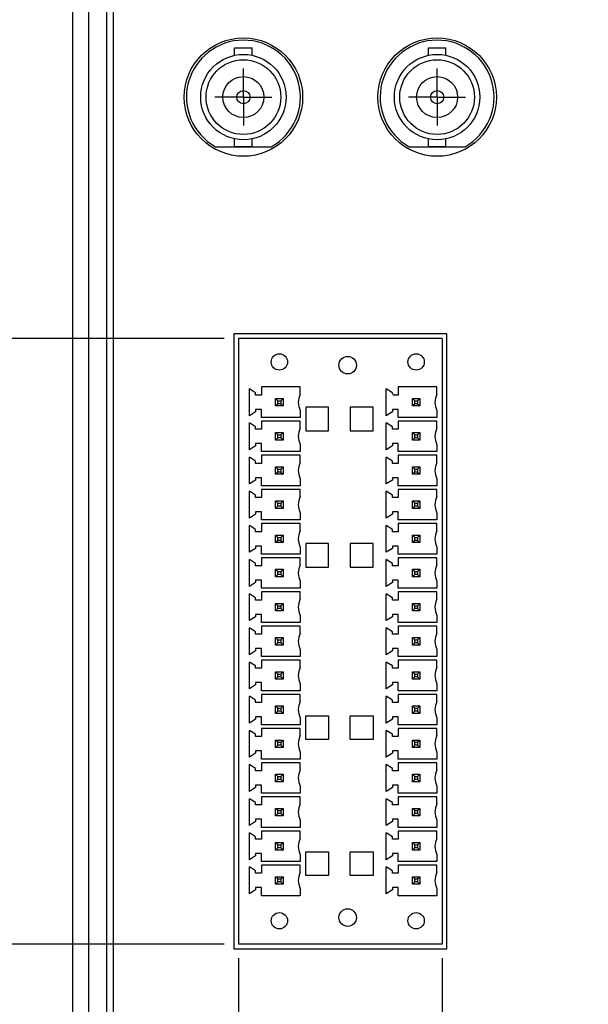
# Model space of a CAD drawing. Header units: inches. Extents: x 0 to 34, y 0 to 22.
# Tile 8 of 22: x 6 to 8.5, y 10.2 to 14.6. Entities that reach past the tile are written whole.
import ezdxf

# ---------------------------------------------------------------- set-up
doc = ezdxf.new("R2010")
doc.units = ezdxf.units.IN
doc.header["$LTSCALE"] = 1.87
doc.header["$MEASUREMENT"] = 0
doc.linetypes.add('CENTER', pattern=[0.6, 0.375, -0.075, 0.075, -0.075])
doc.layers.get('0').update_dxf_attribs({"linetype": 'CONTINUOUS'})
doc.layers.add('DEFAULT_1', color=7, linetype='CENTER')
doc.layers.add('DIMENSIONS', color=7, linetype='CONTINUOUS')
doc.styles.get("Standard").update_dxf_attribs({"font": 'txt', "width": 0.8})
doc.dimstyles.new('DIMSTYLE_2', dxfattribs={"dimtxt": 0.125, "dimasz": 0.1875, "dimexe": 0.18, "dimexo": 0.0625, "dimgap": 0.09, "dimtad": 0, "dimtih": 1, "dimtoh": 1, "dimdec": 3, "dimzin": 4, "dimdsep": 46, "dimtxsty": 'STANDARD', "dimblk": '_FILLED', "dimblk1": '_FILLED', "dimblk2": '_FILLED', "dimcen": 0.09, "dimadec": 0, "dimazin": 0, "dimtp": 0.01, "dimtm": 0.01, "dimtfac": 1, "dimtdec": 3, "dimtofl": 0, "dimtmove": 0, "dimatfit": 3, "dimldrblk": '_FILLED', "dimfxl": 1, "dimtolj": 1, "dimtzin": 4, "dimarcsym": 0})

# ---------------------------------------------------------------- blocks, each defined once
blk = doc.blocks.new('*D21')
at = {"layer": 'DIMENSIONS', "color": 2, "linetype": 'CONTINUOUS'}
blk.add_line((7.9008, 10.4446), (7.9008, 8.3899), dxfattribs=at)
at = {"layer": 'DIMENSIONS', "color": 2, "linetype": 'CONTINUOUS', "width": 0.8}
for s, p in [(']', (7.9633, 8.2274)), ('47.7', (7.9633, 7.8274)), ('[', (7.9633, 7.7274)), ('1.878', (7.9633, 7.1024))]:
    blk.add_text(s, height=0.125, rotation=90, dxfattribs=at).set_placement(p)
blk = doc.blocks.new('_FILLED')
at = {"color": 0, "linetype": 'BYBLOCK'}
blk.add_solid([(0, 0), (-1, 0.167), (-1, -0.167)], dxfattribs=at)
blk = doc.blocks.new('*D22')
at = {"layer": 'DIMENSIONS', "color": 2, "linetype": 'CONTINUOUS'}
blk.add_line((7.0071, 10.4446), (7.0071, 8.3899), dxfattribs=at)
at = {"layer": 'DIMENSIONS', "color": 2, "linetype": 'CONTINUOUS', "width": 0.8}
for s, p in [(']', (7.0696, 8.2274)), ('70.4', (7.0696, 7.8274)), ('[', (7.0696, 7.7274)), ('2.772', (7.0696, 7.1024))]:
    blk.add_text(s, height=0.125, rotation=90, dxfattribs=at).set_placement(p)
blk = doc.blocks.new('*D23')
at = {"layer": 'DIMENSIONS', "color": 2, "linetype": 'CONTINUOUS'}
blk.add_line((6.9446, 10.5071), (5.5111, 10.5071), dxfattribs=at)
at = {"layer": 'DIMENSIONS', "color": 2, "linetype": 'CONTINUOUS', "width": 0.8}
for s, p in [('.120', (4.3236, 10.4446)), ('[', (4.8486, 10.4446)), ('3.04', (4.9486, 10.4446)), (']', (5.3486, 10.4446))]:
    blk.add_text(s, height=0.125, dxfattribs=at).set_placement(p)
blk = doc.blocks.new('*D24')
at = {"layer": 'DIMENSIONS', "color": 2, "linetype": 'CONTINUOUS'}
blk.add_line((6.9446, 13.1661), (5.5111, 13.1661), dxfattribs=at)
at = {"layer": 'DIMENSIONS', "color": 2, "linetype": 'CONTINUOUS', "width": 0.8}
for s, p in [('[', (4.8486, 13.1036)), (']', (5.3486, 13.1036)), ('2.539', (4.2236, 13.1036)), ('64.5', (4.9486, 13.1036))]:
    blk.add_text(s, height=0.125, dxfattribs=at).set_placement(p)

msp = doc.modelspace()

# ---------------------------------------------------------------- linework, layer by layer
at = {"color": 7, "linetype": 'CONTINUOUS'}
for p, q in [((6.2786, 16.7317), (6.2786, 9.5117)), ((6.3486, 16.7317), (6.3486, 9.5117)), ((6.4286, 9.5117), (6.4286, 16.7317)), ((6.4586, 9.5117), (6.4586, 16.7317)), ((6.9901, 14.4102), (6.9901, 14.4429)), ((6.9901, 14.4429), (7.0671, 14.4429)), ((7.0671, 14.4102), (7.0671, 14.4429)), ((7.8401, 14.4102), (7.8401, 14.4429)), ((7.8401, 14.4429), (7.9171, 14.4429)), ((7.9171, 14.4102), (7.9171, 14.4429)), ((6.9901, 14.0104), (6.9901, 14.0432)), ((6.9901, 14.0104), (7.0671, 14.0104)), ((7.0671, 14.0104), (7.0671, 14.0432)), ((7.8401, 14.0104), (7.8401, 14.0432)), ((7.8401, 14.0104), (7.9171, 14.0104)), ((7.9171, 14.0104), (7.9171, 14.0432)), ((6.9063, 14.0087), (7.151, 14.0087)), ((7.7563, 14.0087), (8.001, 14.0087)), ((6.9866, 13.1867), (6.9866, 10.4867)), ((7.9206, 13.1867), (6.9866, 13.1867)), ((7.0071, 13.1661), (7.0071, 10.5071)), ((7.9008, 13.1661), (7.0071, 13.1661)), ((7.9008, 13.1661), (7.9008, 10.5071)), ((7.9206, 10.4867), (7.9206, 13.1867)), ((7.0552, 12.8277), (7.0552, 12.9457)), ((7.0822, 12.9284), (7.0552, 12.9457)), ((7.1082, 12.9537), (7.1082, 12.9182)), ((7.2772, 12.9537), (7.1082, 12.9537)), ((7.2772, 12.9227), (7.2772, 12.9537)), ((7.6552, 12.8277), (7.6552, 12.9457)), ((7.6822, 12.9284), (7.6552, 12.9457)), ((7.7082, 12.9537), (7.7082, 12.9182)), ((7.8772, 12.9537), (7.7082, 12.9537)), ((7.8772, 12.9227), (7.8772, 12.9537)), ((7.0822, 12.9182), (7.0822, 12.9284)), ((7.1082, 12.9182), (7.0822, 12.9182)), ((7.1701, 12.8702), (7.1701, 12.9032)), ((7.1801, 12.8932), (7.1701, 12.9032)), ((7.1701, 12.9032), (7.2031, 12.9032)), ((7.1801, 12.8802), (7.1801, 12.8932)), ((7.1801, 12.8932), (7.1931, 12.8932)), ((7.1931, 12.8932), (7.2031, 12.9032)), ((7.1931, 12.8932), (7.1931, 12.8802)), ((7.2031, 12.9032), (7.2031, 12.8702)), ((7.6822, 12.9262), (7.6822, 12.9284)), ((7.7082, 12.9182), (7.6902, 12.9182)), ((7.7701, 12.8702), (7.7701, 12.9032)), ((7.7801, 12.8932), (7.7701, 12.9032)), ((7.7701, 12.9032), (7.8031, 12.9032)), ((7.7801, 12.8802), (7.7801, 12.8932)), ((7.7801, 12.8932), (7.7931, 12.8932)), ((7.7931, 12.8932), (7.8031, 12.9032)), ((7.7931, 12.8932), (7.7931, 12.8802)), ((7.8031, 12.9032), (7.8031, 12.8702)), ((7.0822, 12.845), (7.0552, 12.8277)), ((7.0822, 12.8552), (7.0822, 12.845)), ((7.1082, 12.8552), (7.0822, 12.8552)), ((7.1082, 12.8197), (7.1082, 12.8552)), ((7.1801, 12.8802), (7.1701, 12.8702)), ((7.2031, 12.8702), (7.1701, 12.8702)), ((7.1931, 12.8802), (7.1801, 12.8802)), ((7.1931, 12.8802), (7.2031, 12.8702)), ((7.2772, 12.8507), (7.2772, 12.8197)), ((7.3021, 12.865), (7.3021, 12.761)), ((7.4021, 12.865), (7.3021, 12.865)), ((7.4021, 12.761), (7.4021, 12.865)), ((7.4977, 12.865), (7.4977, 12.761)), ((7.5977, 12.865), (7.4977, 12.865)), ((7.5977, 12.761), (7.5977, 12.865)), ((7.6822, 12.845), (7.6552, 12.8277)), ((7.6822, 12.8552), (7.6822, 12.845)), ((7.7082, 12.8552), (7.6822, 12.8552)), ((7.7082, 12.8197), (7.7082, 12.8552)), ((7.7801, 12.8802), (7.7701, 12.8702)), ((7.8031, 12.8702), (7.7701, 12.8702)), ((7.7931, 12.8802), (7.7801, 12.8802)), ((7.7931, 12.8802), (7.8031, 12.8702)), ((7.8772, 12.8507), (7.8772, 12.8197)), ((7.2772, 12.8197), (7.1082, 12.8197)), ((7.1082, 12.8037), (7.1082, 12.7682)), ((7.2772, 12.8037), (7.1082, 12.8037)), ((7.2772, 12.7727), (7.2772, 12.8037)), ((7.8772, 12.8197), (7.7082, 12.8197)), ((7.7082, 12.8037), (7.7082, 12.7682)), ((7.8772, 12.8037), (7.7082, 12.8037)), ((7.8772, 12.7727), (7.8772, 12.8037)), ((7.0552, 12.6777), (7.0552, 12.7957)), ((7.0822, 12.7784), (7.0552, 12.7957)), ((7.0822, 12.7682), (7.0822, 12.7784)), ((7.1082, 12.7682), (7.0822, 12.7682)), ((7.3021, 12.761), (7.4021, 12.761)), ((7.4977, 12.761), (7.5977, 12.761)), ((7.6552, 12.6777), (7.6552, 12.7957)), ((7.6822, 12.7784), (7.6552, 12.7957)), ((7.6822, 12.7682), (7.6822, 12.7784)), ((7.7082, 12.7682), (7.6822, 12.7682)), ((7.1701, 12.7202), (7.1701, 12.7532)), ((7.1801, 12.7432), (7.1701, 12.7532)), ((7.1701, 12.7532), (7.2031, 12.7532)), ((7.1801, 12.7302), (7.1701, 12.7202)), ((7.2031, 12.7202), (7.1701, 12.7202)), ((7.1801, 12.7302), (7.1801, 12.7432)), ((7.1801, 12.7432), (7.1931, 12.7432)), ((7.1931, 12.7302), (7.1801, 12.7302)), ((7.1931, 12.7432), (7.2031, 12.7532)), ((7.1931, 12.7432), (7.1931, 12.7302)), ((7.1931, 12.7302), (7.2031, 12.7202)), ((7.2031, 12.7532), (7.2031, 12.7202)), ((7.7701, 12.7202), (7.7701, 12.7532)), ((7.7801, 12.7432), (7.7701, 12.7532)), ((7.7701, 12.7532), (7.8031, 12.7532)), ((7.7801, 12.7302), (7.7701, 12.7202)), ((7.8031, 12.7202), (7.7701, 12.7202)), ((7.7801, 12.7302), (7.7801, 12.7432)), ((7.7801, 12.7432), (7.7931, 12.7432)), ((7.7931, 12.7302), (7.7801, 12.7302)), ((7.7931, 12.7432), (7.8031, 12.7532)), ((7.7931, 12.7432), (7.7931, 12.7302)), ((7.7931, 12.7302), (7.8031, 12.7202)), ((7.8031, 12.7532), (7.8031, 12.7202)), ((7.0822, 12.695), (7.0552, 12.6777)), ((7.0822, 12.7052), (7.0822, 12.695)), ((7.1082, 12.7052), (7.0822, 12.7052)), ((7.1082, 12.6697), (7.1082, 12.7052)), ((7.2772, 12.6697), (7.1082, 12.6697)), ((7.2772, 12.7007), (7.2772, 12.6697)), ((7.6822, 12.695), (7.6552, 12.6777)), ((7.6822, 12.7052), (7.6822, 12.695)), ((7.7082, 12.7052), (7.6822, 12.7052)), ((7.7082, 12.6697), (7.7082, 12.7052)), ((7.8772, 12.6697), (7.7082, 12.6697)), ((7.8772, 12.7007), (7.8772, 12.6697)), ((7.0552, 12.5277), (7.0552, 12.6457)), ((7.0822, 12.6284), (7.0552, 12.6457)), ((7.0822, 12.6182), (7.0822, 12.6284)), ((7.1082, 12.6537), (7.1082, 12.6182)), ((7.2772, 12.6537), (7.1082, 12.6537)), ((7.2772, 12.6227), (7.2772, 12.6537)), ((7.6552, 12.5277), (7.6552, 12.6457)), ((7.6822, 12.6284), (7.6552, 12.6457)), ((7.6822, 12.6182), (7.6822, 12.6284)), ((7.7082, 12.6537), (7.7082, 12.6182)), ((7.8772, 12.6537), (7.7082, 12.6537)), ((7.8772, 12.6227), (7.8772, 12.6537)), ((7.1082, 12.6182), (7.0822, 12.6182)), ((7.1701, 12.5702), (7.1701, 12.6032)), ((7.1801, 12.5932), (7.1701, 12.6032)), ((7.1701, 12.6032), (7.2031, 12.6032)), ((7.1801, 12.5802), (7.1801, 12.5932)), ((7.1801, 12.5932), (7.1931, 12.5932)), ((7.1931, 12.5932), (7.2031, 12.6032)), ((7.1931, 12.5932), (7.1931, 12.5802)), ((7.2031, 12.6032), (7.2031, 12.5702)), ((7.7082, 12.6182), (7.6822, 12.6182)), ((7.7701, 12.5702), (7.7701, 12.6032)), ((7.7801, 12.5932), (7.7701, 12.6032)), ((7.7701, 12.6032), (7.8031, 12.6032)), ((7.7801, 12.5802), (7.7801, 12.5932)), ((7.7801, 12.5932), (7.7931, 12.5932)), ((7.7931, 12.5932), (7.8031, 12.6032)), ((7.7931, 12.5932), (7.7931, 12.5802)), ((7.8031, 12.6032), (7.8031, 12.5702)), ((7.0822, 12.545), (7.0552, 12.5277)), ((7.0822, 12.5552), (7.0822, 12.545)), ((7.1082, 12.5552), (7.0822, 12.5552)), ((7.1082, 12.5197), (7.1082, 12.5552)), ((7.1801, 12.5802), (7.1701, 12.5702)), ((7.2031, 12.5702), (7.1701, 12.5702)), ((7.1931, 12.5802), (7.1801, 12.5802)), ((7.1931, 12.5802), (7.2031, 12.5702)), ((7.2772, 12.5507), (7.2772, 12.5197)), ((7.6822, 12.545), (7.6552, 12.5277)), ((7.6822, 12.5552), (7.6822, 12.545)), ((7.7082, 12.5552), (7.6822, 12.5552)), ((7.7082, 12.5197), (7.7082, 12.5552)), ((7.7801, 12.5802), (7.7701, 12.5702)), ((7.8031, 12.5702), (7.7701, 12.5702)), ((7.7931, 12.5802), (7.7801, 12.5802)), ((7.7931, 12.5802), (7.8031, 12.5702)), ((7.8772, 12.5507), (7.8772, 12.5197)), ((7.2772, 12.5197), (7.1082, 12.5197)), ((7.1082, 12.5037), (7.1082, 12.4682)), ((7.2772, 12.5037), (7.1082, 12.5037)), ((7.2772, 12.4727), (7.2772, 12.5037)), ((7.8772, 12.5197), (7.7082, 12.5197)), ((7.7082, 12.5037), (7.7082, 12.4682)), ((7.8772, 12.5037), (7.7082, 12.5037)), ((7.8772, 12.4727), (7.8772, 12.5037)), ((7.0552, 12.3777), (7.0552, 12.4957)), ((7.0822, 12.4784), (7.0552, 12.4957)), ((7.0822, 12.4682), (7.0822, 12.4784)), ((7.1082, 12.4682), (7.0822, 12.4682)), ((7.1701, 12.4202), (7.1701, 12.4532)), ((7.1801, 12.4432), (7.1701, 12.4532)), ((7.1701, 12.4532), (7.2031, 12.4532)), ((7.1931, 12.4432), (7.2031, 12.4532)), ((7.2031, 12.4532), (7.2031, 12.4202)), ((7.6822, 12.4784), (7.6552, 12.4957)), ((7.6552, 12.3777), (7.6552, 12.4957)), ((7.6822, 12.4682), (7.6822, 12.4784)), ((7.7082, 12.4682), (7.6822, 12.4682)), ((7.7801, 12.4432), (7.7701, 12.4532)), ((7.7701, 12.4202), (7.7701, 12.4532)), ((7.7701, 12.4532), (7.8031, 12.4532)), ((7.7931, 12.4432), (7.8031, 12.4532)), ((7.8031, 12.4532), (7.8031, 12.4202)), ((7.1801, 12.4302), (7.1701, 12.4202)), ((7.2031, 12.4202), (7.1701, 12.4202)), ((7.1801, 12.4302), (7.1801, 12.4432)), ((7.1801, 12.4432), (7.1931, 12.4432)), ((7.1931, 12.4302), (7.1801, 12.4302)), ((7.1931, 12.4432), (7.1931, 12.4302)), ((7.1931, 12.4302), (7.2031, 12.4202)), ((7.7801, 12.4302), (7.7701, 12.4202)), ((7.8031, 12.4202), (7.7701, 12.4202)), ((7.7801, 12.4302), (7.7801, 12.4432)), ((7.7801, 12.4432), (7.7931, 12.4432)), ((7.7931, 12.4302), (7.7801, 12.4302)), ((7.7931, 12.4432), (7.7931, 12.4302)), ((7.7931, 12.4302), (7.8031, 12.4202)), ((7.0822, 12.395), (7.0552, 12.3777)), ((7.0822, 12.4052), (7.0822, 12.395)), ((7.1082, 12.4052), (7.0822, 12.4052)), ((7.1082, 12.3697), (7.1082, 12.4052)), ((7.2772, 12.3697), (7.1082, 12.3697)), ((7.2772, 12.4007), (7.2772, 12.3697)), ((7.6822, 12.395), (7.6552, 12.3777)), ((7.6822, 12.4052), (7.6822, 12.395)), ((7.7082, 12.4052), (7.6822, 12.4052)), ((7.7082, 12.3697), (7.7082, 12.4052)), ((7.8772, 12.3697), (7.7082, 12.3697)), ((7.8772, 12.4007), (7.8772, 12.3697)), ((7.0552, 12.2277), (7.0552, 12.3457)), ((7.0822, 12.3284), (7.0552, 12.3457)), ((7.0822, 12.3182), (7.0822, 12.3284)), ((7.1082, 12.3537), (7.1082, 12.3182)), ((7.2772, 12.3537), (7.1082, 12.3537)), ((7.2772, 12.3227), (7.2772, 12.3537)), ((7.6822, 12.3284), (7.6552, 12.3457)), ((7.6552, 12.2277), (7.6552, 12.3457)), ((7.6822, 12.3182), (7.6822, 12.3284)), ((7.7082, 12.3537), (7.7082, 12.3182)), ((7.8772, 12.3537), (7.7082, 12.3537)), ((7.8772, 12.3227), (7.8772, 12.3537)), ((7.1082, 12.3182), (7.0822, 12.3182)), ((7.1701, 12.2702), (7.1701, 12.3032)), ((7.1801, 12.2932), (7.1701, 12.3032)), ((7.1701, 12.3032), (7.2031, 12.3032)), ((7.1801, 12.2802), (7.1701, 12.2702)), ((7.1801, 12.2802), (7.1801, 12.2932)), ((7.1801, 12.2932), (7.1931, 12.2932)), ((7.1931, 12.2802), (7.1801, 12.2802)), ((7.1931, 12.2932), (7.2031, 12.3032)), ((7.1931, 12.2932), (7.1931, 12.2802)), ((7.1931, 12.2802), (7.2031, 12.2702)), ((7.2031, 12.3032), (7.2031, 12.2702)), ((7.7082, 12.3182), (7.6822, 12.3182)), ((7.7801, 12.2932), (7.7701, 12.3032)), ((7.7701, 12.2702), (7.7701, 12.3032)), ((7.7701, 12.3032), (7.8031, 12.3032)), ((7.7801, 12.2802), (7.7701, 12.2702)), ((7.7801, 12.2802), (7.7801, 12.2932)), ((7.7801, 12.2932), (7.7931, 12.2932)), ((7.7931, 12.2802), (7.7801, 12.2802)), ((7.7931, 12.2932), (7.8031, 12.3032)), ((7.7931, 12.2932), (7.7931, 12.2802)), ((7.7931, 12.2802), (7.8031, 12.2702)), ((7.8031, 12.3032), (7.8031, 12.2702)), ((7.0822, 12.245), (7.0552, 12.2277)), ((7.0822, 12.2552), (7.0822, 12.245)), ((7.1082, 12.2552), (7.0822, 12.2552)), ((7.1082, 12.2197), (7.1082, 12.2552)), ((7.2031, 12.2702), (7.1701, 12.2702)), ((7.2772, 12.2507), (7.2772, 12.2197)), ((7.3021, 12.267), (7.3021, 12.163)), ((7.4021, 12.267), (7.3021, 12.267)), ((7.4021, 12.163), (7.4021, 12.267)), ((7.4977, 12.267), (7.4977, 12.163)), ((7.5977, 12.267), (7.4977, 12.267)), ((7.5977, 12.163), (7.5977, 12.267)), ((7.6822, 12.245), (7.6552, 12.2277)), ((7.6822, 12.2552), (7.6822, 12.245)), ((7.7082, 12.2552), (7.6822, 12.2552)), ((7.7082, 12.2197), (7.7082, 12.2552)), ((7.8031, 12.2702), (7.7701, 12.2702)), ((7.8772, 12.2507), (7.8772, 12.2197)), ((7.0822, 12.1784), (7.0552, 12.1957)), ((7.0552, 12.0777), (7.0552, 12.1957)), ((7.2772, 12.2197), (7.1082, 12.2197)), ((7.1082, 12.2037), (7.1082, 12.1682)), ((7.2772, 12.2037), (7.1082, 12.2037)), ((7.2772, 12.1727), (7.2772, 12.2037)), ((7.6822, 12.1784), (7.6552, 12.1957)), ((7.6552, 12.0777), (7.6552, 12.1957)), ((7.8772, 12.2197), (7.7082, 12.2197)), ((7.8772, 12.2037), (7.7082, 12.2037)), ((7.7082, 12.2037), (7.7082, 12.1682)), ((7.8772, 12.1727), (7.8772, 12.2037)), ((7.0822, 12.1682), (7.0822, 12.1784)), ((7.1082, 12.1682), (7.0822, 12.1682)), ((7.1801, 12.1432), (7.1701, 12.1532)), ((7.1701, 12.1202), (7.1701, 12.1532)), ((7.1701, 12.1532), (7.2031, 12.1532)), ((7.1931, 12.1432), (7.2031, 12.1532)), ((7.2031, 12.1532), (7.2031, 12.1202)), ((7.3021, 12.163), (7.4021, 12.163)), ((7.4977, 12.163), (7.5977, 12.163)), ((7.6822, 12.1682), (7.6822, 12.1784)), ((7.7082, 12.1682), (7.6822, 12.1682)), ((7.7701, 12.1532), (7.8031, 12.1532)), ((7.7801, 12.1432), (7.7701, 12.1532)), ((7.7701, 12.1202), (7.7701, 12.1532)), ((7.7931, 12.1432), (7.8031, 12.1532)), ((7.8031, 12.1532), (7.8031, 12.1202)), ((7.1801, 12.1302), (7.1701, 12.1202)), ((7.2031, 12.1202), (7.1701, 12.1202)), ((7.1801, 12.1302), (7.1801, 12.1432)), ((7.1801, 12.1432), (7.1931, 12.1432)), ((7.1931, 12.1302), (7.1801, 12.1302)), ((7.1931, 12.1432), (7.1931, 12.1302)), ((7.1931, 12.1302), (7.2031, 12.1202)), ((7.7801, 12.1302), (7.7701, 12.1202)), ((7.8031, 12.1202), (7.7701, 12.1202)), ((7.7801, 12.1432), (7.7931, 12.1432)), ((7.7801, 12.1302), (7.7801, 12.1432)), ((7.7931, 12.1302), (7.7801, 12.1302)), ((7.7931, 12.1432), (7.7931, 12.1302)), ((7.7931, 12.1302), (7.8031, 12.1202)), ((7.0822, 12.095), (7.0552, 12.0777)), ((7.0822, 12.1052), (7.0822, 12.095)), ((7.1082, 12.1052), (7.0822, 12.1052)), ((7.1082, 12.0697), (7.1082, 12.1052)), ((7.2772, 12.0697), (7.1082, 12.0697)), ((7.2772, 12.1007), (7.2772, 12.0697)), ((7.6822, 12.095), (7.6552, 12.0777)), ((7.7082, 12.1052), (7.6822, 12.1052)), ((7.6822, 12.1052), (7.6822, 12.095)), ((7.7082, 12.0697), (7.7082, 12.1052)), ((7.8772, 12.0697), (7.7082, 12.0697)), ((7.8772, 12.1007), (7.8772, 12.0697)), ((7.0822, 12.0284), (7.0552, 12.0457)), ((7.0552, 11.9277), (7.0552, 12.0457)), ((7.0822, 12.0182), (7.0822, 12.0284)), ((7.1082, 12.0537), (7.1082, 12.0182)), ((7.2772, 12.0537), (7.1082, 12.0537)), ((7.2772, 12.0227), (7.2772, 12.0537)), ((7.6822, 12.0284), (7.6552, 12.0457)), ((7.6552, 11.9277), (7.6552, 12.0457)), ((7.6822, 12.0182), (7.6822, 12.0284)), ((7.8772, 12.0537), (7.7082, 12.0537)), ((7.7082, 12.0537), (7.7082, 12.0182)), ((7.8772, 12.0227), (7.8772, 12.0537)), ((7.1082, 12.0182), (7.0822, 12.0182)), ((7.1801, 11.9932), (7.1701, 12.0032)), ((7.1701, 11.9702), (7.1701, 12.0032)), ((7.1701, 12.0032), (7.2031, 12.0032)), ((7.1801, 11.9802), (7.1701, 11.9702)), ((7.1801, 11.9802), (7.1801, 11.9932)), ((7.1801, 11.9932), (7.1931, 11.9932)), ((7.1931, 11.9802), (7.1801, 11.9802)), ((7.1931, 11.9932), (7.2031, 12.0032)), ((7.1931, 11.9932), (7.1931, 11.9802)), ((7.1931, 11.9802), (7.2031, 11.9702)), ((7.2031, 12.0032), (7.2031, 11.9702)), ((7.7082, 12.0182), (7.6822, 12.0182)), ((7.7801, 11.9932), (7.7701, 12.0032)), ((7.7701, 12.0032), (7.8031, 12.0032)), ((7.7701, 11.9702), (7.7701, 12.0032)), ((7.7801, 11.9802), (7.7701, 11.9702)), ((7.7801, 11.9932), (7.7931, 11.9932)), ((7.7801, 11.9802), (7.7801, 11.9932)), ((7.7931, 11.9802), (7.7801, 11.9802)), ((7.7931, 11.9932), (7.8031, 12.0032)), ((7.7931, 11.9932), (7.7931, 11.9802)), ((7.7931, 11.9802), (7.8031, 11.9702)), ((7.8031, 12.0032), (7.8031, 11.9702)), ((7.0822, 11.945), (7.0552, 11.9277)), ((7.0822, 11.9552), (7.0822, 11.945)), ((7.1082, 11.9552), (7.0822, 11.9552)), ((7.1082, 11.9197), (7.1082, 11.9552)), ((7.2031, 11.9702), (7.1701, 11.9702)), ((7.2772, 11.9507), (7.2772, 11.9197)), ((7.6822, 11.945), (7.6552, 11.9277)), ((7.7082, 11.9552), (7.6822, 11.9552)), ((7.6822, 11.9552), (7.6822, 11.945)), ((7.7082, 11.9197), (7.7082, 11.9552)), ((7.8031, 11.9702), (7.7701, 11.9702)), ((7.8772, 11.9507), (7.8772, 11.9197)), ((7.0822, 11.8784), (7.0552, 11.8957)), ((7.0552, 11.7777), (7.0552, 11.8957)), ((7.2772, 11.9197), (7.1082, 11.9197)), ((7.1082, 11.9037), (7.1082, 11.8682)), ((7.2772, 11.9037), (7.1082, 11.9037)), ((7.2772, 11.8727), (7.2772, 11.9037)), ((7.6822, 11.8784), (7.6552, 11.8957)), ((7.6552, 11.7777), (7.6552, 11.8957)), ((7.8772, 11.9197), (7.7082, 11.9197)), ((7.8772, 11.9037), (7.7082, 11.9037)), ((7.7082, 11.9037), (7.7082, 11.8682)), ((7.8772, 11.8727), (7.8772, 11.9037)), ((7.0822, 11.8682), (7.0822, 11.8784)), ((7.1082, 11.8682), (7.0822, 11.8682)), ((7.1801, 11.8432), (7.1701, 11.8532)), ((7.1701, 11.8202), (7.1701, 11.8532)), ((7.1701, 11.8532), (7.2031, 11.8532)), ((7.1931, 11.8432), (7.2031, 11.8532)), ((7.2031, 11.8532), (7.2031, 11.8202)), ((7.6822, 11.8682), (7.6822, 11.8784)), ((7.7082, 11.8682), (7.6822, 11.8682)), ((7.7701, 11.8532), (7.8031, 11.8532)), ((7.7801, 11.8432), (7.7701, 11.8532)), ((7.7701, 11.8202), (7.7701, 11.8532)), ((7.7931, 11.8432), (7.8031, 11.8532)), ((7.8031, 11.8532), (7.8031, 11.8202)), ((7.0822, 11.8052), (7.0822, 11.795)), ((7.1082, 11.8052), (7.0822, 11.8052)), ((7.1082, 11.7697), (7.1082, 11.8052)), ((7.1801, 11.8302), (7.1701, 11.8202)), ((7.2031, 11.8202), (7.1701, 11.8202)), ((7.1801, 11.8302), (7.1801, 11.8432)), ((7.1801, 11.8432), (7.1931, 11.8432)), ((7.1931, 11.8302), (7.1801, 11.8302)), ((7.1931, 11.8432), (7.1931, 11.8302)), ((7.1931, 11.8302), (7.2031, 11.8202)), ((7.7082, 11.8052), (7.6822, 11.8052)), ((7.6822, 11.8052), (7.6822, 11.795)), ((7.7082, 11.7697), (7.7082, 11.8052)), ((7.7801, 11.8302), (7.7701, 11.8202)), ((7.8031, 11.8202), (7.7701, 11.8202)), ((7.7801, 11.8432), (7.7931, 11.8432)), ((7.7801, 11.8302), (7.7801, 11.8432)), ((7.7931, 11.8302), (7.7801, 11.8302)), ((7.7931, 11.8432), (7.7931, 11.8302)), ((7.7931, 11.8302), (7.8031, 11.8202)), ((7.0822, 11.795), (7.0552, 11.7777)), ((7.2772, 11.7697), (7.1082, 11.7697)), ((7.2772, 11.8007), (7.2772, 11.7697)), ((7.6822, 11.795), (7.6552, 11.7777)), ((7.8772, 11.7697), (7.7082, 11.7697)), ((7.8772, 11.8007), (7.8772, 11.7697)), ((7.0822, 11.7284), (7.0552, 11.7457)), ((7.0552, 11.6277), (7.0552, 11.7457)), ((7.0822, 11.7182), (7.0822, 11.7284)), ((7.1082, 11.7182), (7.0822, 11.7182)), ((7.1082, 11.7537), (7.1082, 11.7182)), ((7.2772, 11.7537), (7.1082, 11.7537)), ((7.2772, 11.7227), (7.2772, 11.7537)), ((7.6822, 11.7284), (7.6552, 11.7457)), ((7.6552, 11.6277), (7.6552, 11.7457)), ((7.6822, 11.7182), (7.6822, 11.7284)), ((7.7082, 11.7182), (7.6822, 11.7182)), ((7.8772, 11.7537), (7.7082, 11.7537)), ((7.7082, 11.7537), (7.7082, 11.7182)), ((7.8772, 11.7227), (7.8772, 11.7537)), ((7.1801, 11.6932), (7.1701, 11.7032)), ((7.1701, 11.6702), (7.1701, 11.7032)), ((7.1701, 11.7032), (7.2031, 11.7032)), ((7.1801, 11.6802), (7.1701, 11.6702)), ((7.1801, 11.6802), (7.1801, 11.6932)), ((7.1801, 11.6932), (7.1931, 11.6932)), ((7.1931, 11.6802), (7.1801, 11.6802)), ((7.1931, 11.6932), (7.2031, 11.7032)), ((7.1931, 11.6932), (7.1931, 11.6802)), ((7.1931, 11.6802), (7.2031, 11.6702)), ((7.2031, 11.7032), (7.2031, 11.6702)), ((7.7701, 11.7032), (7.8031, 11.7032)), ((7.7801, 11.6932), (7.7701, 11.7032)), ((7.7701, 11.6702), (7.7701, 11.7032)), ((7.7801, 11.6802), (7.7701, 11.6702)), ((7.7801, 11.6932), (7.7931, 11.6932)), ((7.7801, 11.6802), (7.7801, 11.6932)), ((7.7931, 11.6802), (7.7801, 11.6802)), ((7.7931, 11.6932), (7.8031, 11.7032)), ((7.7931, 11.6932), (7.7931, 11.6802)), ((7.7931, 11.6802), (7.8031, 11.6702)), ((7.8031, 11.7032), (7.8031, 11.6702)), ((7.0822, 11.645), (7.0552, 11.6277)), ((7.0822, 11.6552), (7.0822, 11.645)), ((7.1082, 11.6552), (7.0822, 11.6552)), ((7.1082, 11.6197), (7.1082, 11.6552)), ((7.2031, 11.6702), (7.1701, 11.6702)), ((7.2772, 11.6507), (7.2772, 11.6197)), ((7.6822, 11.645), (7.6552, 11.6277)), ((7.7082, 11.6552), (7.6822, 11.6552)), ((7.6822, 11.6552), (7.6822, 11.645)), ((7.7082, 11.6197), (7.7082, 11.6552)), ((7.8031, 11.6702), (7.7701, 11.6702)), ((7.8772, 11.6507), (7.8772, 11.6197)), ((7.0822, 11.5784), (7.0552, 11.5957)), ((7.0552, 11.4777), (7.0552, 11.5957)), ((7.2772, 11.6197), (7.1082, 11.6197)), ((7.2772, 11.6037), (7.1082, 11.6037)), ((7.1082, 11.6037), (7.1082, 11.5682)), ((7.2772, 11.5727), (7.2772, 11.6037)), ((7.6822, 11.5784), (7.6552, 11.5957)), ((7.6552, 11.4777), (7.6552, 11.5957)), ((7.8772, 11.6197), (7.7082, 11.6197)), ((7.8772, 11.6037), (7.7082, 11.6037)), ((7.7082, 11.6037), (7.7082, 11.5682)), ((7.8772, 11.5727), (7.8772, 11.6037)), ((7.0822, 11.5682), (7.0822, 11.5784)), ((7.1082, 11.5682), (7.0822, 11.5682)), ((7.1801, 11.5432), (7.1701, 11.5532)), ((7.1701, 11.5532), (7.2031, 11.5532)), ((7.1701, 11.5202), (7.1701, 11.5532)), ((7.1931, 11.5432), (7.2031, 11.5532)), ((7.2031, 11.5532), (7.2031, 11.5202)), ((7.6822, 11.5682), (7.6822, 11.5784)), ((7.7082, 11.5682), (7.6822, 11.5682)), ((7.7701, 11.5532), (7.8031, 11.5532)), ((7.7801, 11.5432), (7.7701, 11.5532)), ((7.7701, 11.5202), (7.7701, 11.5532)), ((7.7931, 11.5432), (7.8031, 11.5532)), ((7.8031, 11.5532), (7.8031, 11.5202)), ((7.1082, 11.5052), (7.0822, 11.5052)), ((7.0822, 11.5052), (7.0822, 11.495)), ((7.1082, 11.4697), (7.1082, 11.5052)), ((7.1801, 11.5302), (7.1701, 11.5202)), ((7.2031, 11.5202), (7.1701, 11.5202)), ((7.1801, 11.5432), (7.1931, 11.5432)), ((7.1801, 11.5302), (7.1801, 11.5432)), ((7.1931, 11.5302), (7.1801, 11.5302)), ((7.1931, 11.5432), (7.1931, 11.5302)), ((7.1931, 11.5302), (7.2031, 11.5202)), ((7.3021, 11.5102), (7.4021, 11.5102)), ((7.3021, 11.4062), (7.3021, 11.5102)), ((7.4021, 11.5102), (7.4021, 11.4062)), ((7.4977, 11.5102), (7.5977, 11.5102)), ((7.4977, 11.4062), (7.4977, 11.5102)), ((7.5977, 11.5102), (7.5977, 11.4062)), ((7.7082, 11.5052), (7.6822, 11.5052)), ((7.6822, 11.5052), (7.6822, 11.495)), ((7.7082, 11.4697), (7.7082, 11.5052)), ((7.7801, 11.5302), (7.7701, 11.5202)), ((7.8031, 11.5202), (7.7701, 11.5202)), ((7.7801, 11.5432), (7.7931, 11.5432)), ((7.7801, 11.5302), (7.7801, 11.5432)), ((7.7931, 11.5302), (7.7801, 11.5302)), ((7.7931, 11.5432), (7.7931, 11.5302)), ((7.7931, 11.5302), (7.8031, 11.5202)), ((7.0822, 11.495), (7.0552, 11.4777)), ((7.2772, 11.4697), (7.1082, 11.4697)), ((7.2772, 11.5007), (7.2772, 11.4697)), ((7.6822, 11.495), (7.6552, 11.4777)), ((7.8772, 11.4697), (7.7082, 11.4697)), ((7.8772, 11.5007), (7.8772, 11.4697)), ((7.0822, 11.4284), (7.0552, 11.4457)), ((7.0552, 11.3277), (7.0552, 11.4457)), ((7.0822, 11.4182), (7.0822, 11.4284)), ((7.1082, 11.4182), (7.0822, 11.4182)), ((7.2772, 11.4537), (7.1082, 11.4537)), ((7.1082, 11.4537), (7.1082, 11.4182)), ((7.2772, 11.4227), (7.2772, 11.4537)), ((7.6822, 11.4284), (7.6552, 11.4457)), ((7.6552, 11.3277), (7.6552, 11.4457)), ((7.6822, 11.4182), (7.6822, 11.4284)), ((7.7082, 11.4182), (7.6822, 11.4182)), ((7.8772, 11.4537), (7.7082, 11.4537)), ((7.7082, 11.4537), (7.7082, 11.4182)), ((7.8772, 11.4227), (7.8772, 11.4537)), ((7.1801, 11.3932), (7.1701, 11.4032)), ((7.1701, 11.4032), (7.2031, 11.4032)), ((7.1701, 11.3702), (7.1701, 11.4032)), ((7.1801, 11.3802), (7.1701, 11.3702)), ((7.1801, 11.3932), (7.1931, 11.3932)), ((7.1801, 11.3802), (7.1801, 11.3932)), ((7.1931, 11.3802), (7.1801, 11.3802)), ((7.1931, 11.3932), (7.2031, 11.4032)), ((7.1931, 11.3932), (7.1931, 11.3802)), ((7.1931, 11.3802), (7.2031, 11.3702)), ((7.2031, 11.4032), (7.2031, 11.3702)), ((7.4021, 11.4062), (7.3021, 11.4062)), ((7.5977, 11.4062), (7.4977, 11.4062)), ((7.7701, 11.4032), (7.8031, 11.4032)), ((7.7801, 11.3932), (7.7701, 11.4032)), ((7.7701, 11.3702), (7.7701, 11.4032)), ((7.7801, 11.3802), (7.7701, 11.3702)), ((7.7801, 11.3932), (7.7931, 11.3932)), ((7.7801, 11.3802), (7.7801, 11.3932)), ((7.7931, 11.3802), (7.7801, 11.3802)), ((7.7931, 11.3932), (7.8031, 11.4032)), ((7.7931, 11.3932), (7.7931, 11.3802)), ((7.7931, 11.3802), (7.8031, 11.3702)), ((7.8031, 11.4032), (7.8031, 11.3702)), ((7.0822, 11.345), (7.0552, 11.3277)), ((7.1082, 11.3552), (7.0822, 11.3552)), ((7.0822, 11.3552), (7.0822, 11.345)), ((7.1082, 11.3197), (7.1082, 11.3552)), ((7.2031, 11.3702), (7.1701, 11.3702)), ((7.2772, 11.3507), (7.2772, 11.3197)), ((7.6822, 11.345), (7.6552, 11.3277)), ((7.7082, 11.3552), (7.6822, 11.3552)), ((7.6822, 11.3552), (7.6822, 11.345)), ((7.7082, 11.3197), (7.7082, 11.3552)), ((7.8031, 11.3702), (7.7701, 11.3702)), ((7.8772, 11.3507), (7.8772, 11.3197)), ((7.0822, 11.2784), (7.0552, 11.2957)), ((7.0552, 11.1777), (7.0552, 11.2957)), ((7.2772, 11.3197), (7.1082, 11.3197)), ((7.2772, 11.3037), (7.1082, 11.3037)), ((7.1082, 11.3037), (7.1082, 11.2682)), ((7.2772, 11.2727), (7.2772, 11.3037)), ((7.6822, 11.2784), (7.6552, 11.2957)), ((7.6552, 11.1777), (7.6552, 11.2957)), ((7.8772, 11.3197), (7.7082, 11.3197)), ((7.8772, 11.3037), (7.7082, 11.3037)), ((7.7082, 11.3037), (7.7082, 11.2682)), ((7.8772, 11.2727), (7.8772, 11.3037)), ((7.0822, 11.2682), (7.0822, 11.2784)), ((7.1082, 11.2682), (7.0822, 11.2682)), ((7.1801, 11.2432), (7.1701, 11.2532)), ((7.1701, 11.2532), (7.2031, 11.2532)), ((7.1701, 11.2202), (7.1701, 11.2532)), ((7.1801, 11.2432), (7.1931, 11.2432)), ((7.1801, 11.2302), (7.1801, 11.2432)), ((7.1931, 11.2432), (7.2031, 11.2532)), ((7.1931, 11.2432), (7.1931, 11.2302)), ((7.2031, 11.2532), (7.2031, 11.2202)), ((7.6822, 11.2682), (7.6822, 11.2784)), ((7.7082, 11.2682), (7.6822, 11.2682)), ((7.7701, 11.2532), (7.8031, 11.2532)), ((7.7801, 11.2432), (7.7701, 11.2532)), ((7.7701, 11.2202), (7.7701, 11.2532)), ((7.7801, 11.2432), (7.7931, 11.2432)), ((7.7801, 11.2302), (7.7801, 11.2432)), ((7.7931, 11.2432), (7.8031, 11.2532)), ((7.7931, 11.2432), (7.7931, 11.2302)), ((7.8031, 11.2532), (7.8031, 11.2202)), ((7.1082, 11.2052), (7.0822, 11.2052)), ((7.0822, 11.2052), (7.0822, 11.195)), ((7.1082, 11.1697), (7.1082, 11.2052)), ((7.1801, 11.2302), (7.1701, 11.2202)), ((7.2031, 11.2202), (7.1701, 11.2202)), ((7.1931, 11.2302), (7.1801, 11.2302)), ((7.1931, 11.2302), (7.2031, 11.2202)), ((7.2772, 11.2007), (7.2772, 11.1697)), ((7.7082, 11.2052), (7.6822, 11.2052)), ((7.6822, 11.2052), (7.6822, 11.195)), ((7.7082, 11.1697), (7.7082, 11.2052)), ((7.7801, 11.2302), (7.7701, 11.2202)), ((7.8031, 11.2202), (7.7701, 11.2202)), ((7.7931, 11.2302), (7.7801, 11.2302)), ((7.7931, 11.2302), (7.8031, 11.2202)), ((7.8772, 11.2007), (7.8772, 11.1697)), ((7.0822, 11.195), (7.0552, 11.1777)), ((7.2772, 11.1697), (7.1082, 11.1697)), ((7.6822, 11.195), (7.6552, 11.1777)), ((7.8772, 11.1697), (7.7082, 11.1697)), ((7.0822, 11.1284), (7.0552, 11.1457)), ((7.0552, 11.0277), (7.0552, 11.1457)), ((7.0822, 11.1182), (7.0822, 11.1284)), ((7.1082, 11.1182), (7.0822, 11.1182)), ((7.2772, 11.1537), (7.1082, 11.1537)), ((7.1082, 11.1537), (7.1082, 11.1182)), ((7.2772, 11.1227), (7.2772, 11.1537)), ((7.6822, 11.1284), (7.6552, 11.1457)), ((7.6552, 11.0277), (7.6552, 11.1457)), ((7.6822, 11.1182), (7.6822, 11.1284)), ((7.7082, 11.1182), (7.6822, 11.1182)), ((7.8772, 11.1537), (7.7082, 11.1537)), ((7.7082, 11.1537), (7.7082, 11.1182)), ((7.8772, 11.1227), (7.8772, 11.1537)), ((7.1801, 11.0932), (7.1701, 11.1032)), ((7.1701, 11.1032), (7.2031, 11.1032)), ((7.1701, 11.0702), (7.1701, 11.1032)), ((7.1801, 11.0802), (7.1701, 11.0702)), ((7.2031, 11.0702), (7.1701, 11.0702)), ((7.1801, 11.0932), (7.1931, 11.0932)), ((7.1801, 11.0802), (7.1801, 11.0932)), ((7.1931, 11.0802), (7.1801, 11.0802)), ((7.1931, 11.0932), (7.2031, 11.1032)), ((7.1931, 11.0932), (7.1931, 11.0802)), ((7.1931, 11.0802), (7.2031, 11.0702)), ((7.2031, 11.1032), (7.2031, 11.0702)), ((7.7701, 11.1032), (7.8031, 11.1032)), ((7.7801, 11.0932), (7.7701, 11.1032)), ((7.7701, 11.0702), (7.7701, 11.1032)), ((7.7801, 11.0802), (7.7701, 11.0702)), ((7.8031, 11.0702), (7.7701, 11.0702)), ((7.7801, 11.0932), (7.7931, 11.0932)), ((7.7801, 11.0802), (7.7801, 11.0932)), ((7.7931, 11.0802), (7.7801, 11.0802)), ((7.7931, 11.0932), (7.8031, 11.1032)), ((7.7931, 11.0932), (7.7931, 11.0802)), ((7.7931, 11.0802), (7.8031, 11.0702)), ((7.8031, 11.1032), (7.8031, 11.0702)), ((7.0822, 11.045), (7.0552, 11.0277)), ((7.1082, 11.0552), (7.0822, 11.0552)), ((7.0822, 11.0552), (7.0822, 11.045)), ((7.1082, 11.0197), (7.1082, 11.0552)), ((7.2772, 11.0507), (7.2772, 11.0197)), ((7.6822, 11.045), (7.6552, 11.0277)), ((7.7082, 11.0552), (7.6822, 11.0552)), ((7.6822, 11.0552), (7.6822, 11.045)), ((7.7082, 11.0197), (7.7082, 11.0552)), ((7.8772, 11.0507), (7.8772, 11.0197)), ((7.0822, 10.9784), (7.0552, 10.9957)), ((7.0552, 10.8777), (7.0552, 10.9957)), ((7.2772, 11.0197), (7.1082, 11.0197)), ((7.2772, 11.0037), (7.1082, 11.0037)), ((7.1082, 11.0037), (7.1082, 10.9682)), ((7.2772, 10.9727), (7.2772, 11.0037)), ((7.6822, 10.9784), (7.6552, 10.9957)), ((7.6552, 10.8777), (7.6552, 10.9957)), ((7.8772, 11.0197), (7.7082, 11.0197)), ((7.8772, 11.0037), (7.7082, 11.0037)), ((7.7082, 11.0037), (7.7082, 10.9682)), ((7.8772, 10.9727), (7.8772, 11.0037)), ((7.0822, 10.9682), (7.0822, 10.9784)), ((7.1082, 10.9682), (7.0822, 10.9682)), ((7.1701, 10.9532), (7.2031, 10.9532)), ((7.1801, 10.9432), (7.1701, 10.9532)), ((7.1701, 10.9202), (7.1701, 10.9532)), ((7.1801, 10.9432), (7.1931, 10.9432)), ((7.1801, 10.9302), (7.1801, 10.9432)), ((7.1931, 10.9432), (7.2031, 10.9532)), ((7.1931, 10.9432), (7.1931, 10.9302)), ((7.2031, 10.9532), (7.2031, 10.9202)), ((7.6822, 10.9682), (7.6822, 10.9784)), ((7.7082, 10.9682), (7.6822, 10.9682)), ((7.7701, 10.9532), (7.8031, 10.9532)), ((7.7801, 10.9432), (7.7701, 10.9532)), ((7.7701, 10.9202), (7.7701, 10.9532)), ((7.7801, 10.9432), (7.7931, 10.9432)), ((7.7801, 10.9302), (7.7801, 10.9432)), ((7.7931, 10.9432), (7.8031, 10.9532)), ((7.7931, 10.9432), (7.7931, 10.9302)), ((7.8031, 10.9532), (7.8031, 10.9202)), ((7.1082, 10.9052), (7.0822, 10.9052)), ((7.0822, 10.9052), (7.0822, 10.895)), ((7.1082, 10.8697), (7.1082, 10.9052)), ((7.1801, 10.9302), (7.1701, 10.9202)), ((7.2031, 10.9202), (7.1701, 10.9202)), ((7.1931, 10.9302), (7.1801, 10.9302)), ((7.1931, 10.9302), (7.2031, 10.9202)), ((7.2772, 10.9007), (7.2772, 10.8697)), ((7.3021, 10.9122), (7.4021, 10.9122)), ((7.3021, 10.8082), (7.3021, 10.9122)), ((7.4021, 10.9122), (7.4021, 10.8082)), ((7.4977, 10.9122), (7.5977, 10.9122)), ((7.4977, 10.8082), (7.4977, 10.9122)), ((7.5977, 10.9122), (7.5977, 10.8082)), ((7.7082, 10.9052), (7.6822, 10.9052)), ((7.6822, 10.9052), (7.6822, 10.895)), ((7.7082, 10.8697), (7.7082, 10.9052)), ((7.7801, 10.9302), (7.7701, 10.9202)), ((7.8031, 10.9202), (7.7701, 10.9202)), ((7.7931, 10.9302), (7.7801, 10.9302)), ((7.7931, 10.9302), (7.8031, 10.9202)), ((7.8772, 10.9007), (7.8772, 10.8697)), ((7.0822, 10.895), (7.0552, 10.8777)), ((7.2772, 10.8697), (7.1082, 10.8697)), ((7.2772, 10.8537), (7.1082, 10.8537)), ((7.1082, 10.8537), (7.1082, 10.8182)), ((7.2772, 10.8227), (7.2772, 10.8537)), ((7.6822, 10.895), (7.6552, 10.8777)), ((7.8772, 10.8697), (7.7082, 10.8697)), ((7.8772, 10.8537), (7.7082, 10.8537)), ((7.7082, 10.8537), (7.7082, 10.8182)), ((7.8772, 10.8227), (7.8772, 10.8537)), ((7.0822, 10.8284), (7.0552, 10.8457)), ((7.0552, 10.7277), (7.0552, 10.8457)), ((7.0822, 10.8182), (7.0822, 10.8284)), ((7.1082, 10.8182), (7.0822, 10.8182)), ((7.6822, 10.8284), (7.6552, 10.8457)), ((7.6552, 10.7277), (7.6552, 10.8457)), ((7.6822, 10.8182), (7.6822, 10.8284)), ((7.7082, 10.8182), (7.6822, 10.8182)), ((7.1801, 10.7932), (7.1701, 10.8032)), ((7.1701, 10.8032), (7.2031, 10.8032)), ((7.1701, 10.7702), (7.1701, 10.8032)), ((7.1801, 10.7802), (7.1701, 10.7702)), ((7.2031, 10.7702), (7.1701, 10.7702)), ((7.1801, 10.7932), (7.1931, 10.7932)), ((7.1801, 10.7802), (7.1801, 10.7932)), ((7.1931, 10.7802), (7.1801, 10.7802)), ((7.1931, 10.7932), (7.2031, 10.8032)), ((7.1931, 10.7932), (7.1931, 10.7802)), ((7.1931, 10.7802), (7.2031, 10.7702)), ((7.2031, 10.8032), (7.2031, 10.7702)), ((7.4021, 10.8082), (7.3021, 10.8082)), ((7.5977, 10.8082), (7.4977, 10.8082)), ((7.7701, 10.8032), (7.8031, 10.8032)), ((7.7801, 10.7932), (7.7701, 10.8032)), ((7.7701, 10.7702), (7.7701, 10.8032)), ((7.7801, 10.7802), (7.7701, 10.7702)), ((7.8031, 10.7702), (7.7701, 10.7702)), ((7.7801, 10.7932), (7.7931, 10.7932)), ((7.7801, 10.7802), (7.7801, 10.7932)), ((7.7931, 10.7802), (7.7801, 10.7802)), ((7.7931, 10.7932), (7.8031, 10.8032)), ((7.7931, 10.7932), (7.7931, 10.7802)), ((7.7931, 10.7802), (7.8031, 10.7702)), ((7.8031, 10.8032), (7.8031, 10.7702)), ((7.0822, 10.745), (7.0552, 10.7277)), ((7.1082, 10.7552), (7.0822, 10.7552)), ((7.0822, 10.7552), (7.0822, 10.745)), ((7.1082, 10.7197), (7.1082, 10.7552)), ((7.2772, 10.7507), (7.2772, 10.7197)), ((7.6822, 10.745), (7.6552, 10.7277)), ((7.7082, 10.7552), (7.6822, 10.7552)), ((7.6822, 10.7552), (7.6822, 10.745)), ((7.7082, 10.7197), (7.7082, 10.7552)), ((7.8772, 10.7507), (7.8772, 10.7197)), ((7.2772, 10.7197), (7.1082, 10.7197)), ((7.8772, 10.7197), (7.7082, 10.7197)), ((6.9866, 10.4867), (7.9206, 10.4867)), ((7.9008, 10.5071), (7.0071, 10.5071))]:
    msp.add_line(p, q, dxfattribs=at)
for centre, radius in [((7.0286, 14.2267), 0.26), ((7.8786, 14.2267), 0.26), ((7.0286, 14.2267), 0.1875), ((7.8786, 14.2267), 0.1875), ((7.0286, 14.2267), 0.164), ((7.8786, 14.2267), 0.164), ((7.0286, 14.2267), 0.09), ((7.8786, 14.2267), 0.09), ((7.0286, 14.2267), 0.029), ((7.8786, 14.2267), 0.029), ((7.1866, 13.0638), 0.0358), ((7.4861, 13.0496), 0.0385), ((7.7866, 13.0638), 0.0358), ((7.1866, 10.6095), 0.0358), ((7.4861, 10.6236), 0.0385), ((7.7866, 10.6095), 0.0358)]:
    msp.add_circle(centre, radius, dxfattribs=at)
for centre, radius, start, end in [((7.0286, 14.2267), 0.25, 299.3081, 240.6919), ((7.8786, 14.2267), 0.25, 299.3081, 240.6919), ((7.387, 12.8794), 0.118, 158.4811, 176.4613), ((7.387, 12.894), 0.118, 183.5387, 201.5189), ((7.6902, 12.9262), 0.008, 180, 270), ((7.987, 12.8794), 0.118, 158.4811, 176.4613), ((7.987, 12.894), 0.118, 183.5387, 201.5189), ((7.387, 12.7294), 0.118, 158.4811, 176.4613), ((7.987, 12.7294), 0.118, 158.4811, 176.4613), ((7.387, 12.744), 0.118, 183.5387, 201.5189), ((7.987, 12.744), 0.118, 183.5387, 201.5189), ((7.387, 12.5794), 0.118, 158.4811, 176.4613), ((7.387, 12.594), 0.118, 183.5387, 201.5189), ((7.987, 12.5794), 0.118, 158.4811, 176.4613), ((7.987, 12.594), 0.118, 183.5387, 201.5189), ((7.387, 12.4294), 0.118, 158.4811, 176.4613), ((7.987, 12.4294), 0.118, 158.4811, 176.4613), ((7.387, 12.444), 0.118, 183.5387, 201.5189), ((7.987, 12.444), 0.118, 183.5387, 201.5189), ((7.387, 12.2794), 0.118, 158.4811, 176.4613), ((7.387, 12.294), 0.118, 183.5387, 201.5189), ((7.987, 12.2794), 0.118, 158.4811, 176.4613), ((7.987, 12.294), 0.118, 183.5387, 201.5189), ((7.387, 12.1294), 0.118, 158.4811, 176.4613), ((7.987, 12.1294), 0.118, 158.4811, 176.4613), ((7.387, 12.144), 0.118, 183.5387, 201.5189), ((7.987, 12.144), 0.118, 183.5387, 201.5189), ((7.387, 11.9794), 0.118, 158.4811, 176.4613), ((7.987, 11.9794), 0.118, 158.4811, 176.4613), ((7.387, 11.994), 0.118, 183.5387, 201.5189), ((7.987, 11.994), 0.118, 183.5387, 201.5189), ((7.387, 11.8294), 0.118, 158.4811, 176.4613), ((7.987, 11.8294), 0.118, 158.4811, 176.4613), ((7.387, 11.844), 0.118, 183.5387, 201.5189), ((7.987, 11.844), 0.118, 183.5387, 201.5189), ((7.387, 11.6794), 0.118, 158.4811, 176.4613), ((7.987, 11.6794), 0.118, 158.4811, 176.4613), ((7.387, 11.694), 0.118, 183.5387, 201.5189), ((7.987, 11.694), 0.118, 183.5387, 201.5189), ((7.387, 11.5294), 0.118, 158.4811, 176.4613), ((7.987, 11.5294), 0.118, 158.4811, 176.4613), ((7.387, 11.544), 0.118, 183.5387, 201.5189), ((7.987, 11.544), 0.118, 183.5387, 201.5189), ((7.387, 11.3794), 0.118, 158.4811, 176.4613), ((7.987, 11.3794), 0.118, 158.4811, 176.4613), ((7.387, 11.394), 0.118, 183.5387, 201.5189), ((7.987, 11.394), 0.118, 183.5387, 201.5189), ((7.387, 11.2294), 0.118, 158.4811, 176.4613), ((7.987, 11.2294), 0.118, 158.4811, 176.4613), ((7.387, 11.244), 0.118, 183.5387, 201.5189), ((7.987, 11.244), 0.118, 183.5387, 201.5189), ((7.387, 11.0794), 0.118, 158.4811, 176.4613), ((7.987, 11.0794), 0.118, 158.4811, 176.4613), ((7.387, 11.094), 0.118, 183.5387, 201.5189), ((7.987, 11.094), 0.118, 183.5387, 201.5189), ((7.387, 10.9294), 0.118, 158.4811, 176.4613), ((7.987, 10.9294), 0.118, 158.4811, 176.4613), ((7.387, 10.944), 0.118, 183.5387, 201.5189), ((7.987, 10.944), 0.118, 183.5387, 201.5189), ((7.387, 10.7794), 0.118, 158.4811, 176.4613), ((7.987, 10.7794), 0.118, 158.4811, 176.4613), ((7.387, 10.794), 0.118, 183.5387, 201.5189), ((7.987, 10.794), 0.118, 183.5387, 201.5189)]:
    msp.add_arc(centre, radius, start, end, dxfattribs=at)
at = {"layer": 'DEFAULT_1', "color": 7, "linetype": 'CENTER'}
for p, q in [((7.0286, 14.2267), (7.0286, 14.3518)), ((7.8786, 14.2267), (7.8786, 14.3518)), ((7.0286, 14.2267), (6.9035, 14.2267)), ((7.0286, 14.2267), (7.0286, 14.1016)), ((7.0286, 14.2267), (7.1537, 14.2267)), ((7.8786, 14.2267), (7.7535, 14.2267)), ((7.8786, 14.2267), (7.8786, 14.1016)), ((7.8786, 14.2267), (8.0037, 14.2267))]:
    msp.add_line(p, q, dxfattribs=at)

# ---------------------------------------------------------------- dimensions: what is measured, and where the dimension line sits
at = {"layer": 'DIMENSIONS', "color": 2, "linetype": 'CONTINUOUS'}
for feature_location, offset, dtype, origin, picture, middle in [((6.9446, 13.1661), (-1.4335, 0), 0, (7.0071, 10.6267), '*D24', (4.8361, 13.1661)), ((6.9446, 10.5071), (-1.4335, 0), 0, (7.0071, 10.6267), '*D23', (4.8861, 10.5071)), ((7.0071308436, 10.4445843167), (0, -2.054729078), 1, (9.7786308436, 10.5070843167), '*D22', (7.0071308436, 7.7148552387)), ((7.9008, 10.4446), (0, -2.0547), 1, (9.7786, 10.5071), '*D21', (7.9008, 7.7149))]:
    dim = msp.add_ordinate_dim(feature_location=feature_location, offset=offset, dtype=dtype, origin=origin, dimstyle='DIMSTYLE_2', dxfattribs=at)
    dim.commit()
    dim.dimension.update_dxf_attribs({"geometry": picture, "text_midpoint": middle})

doc.saveas('drawing.dxf')
